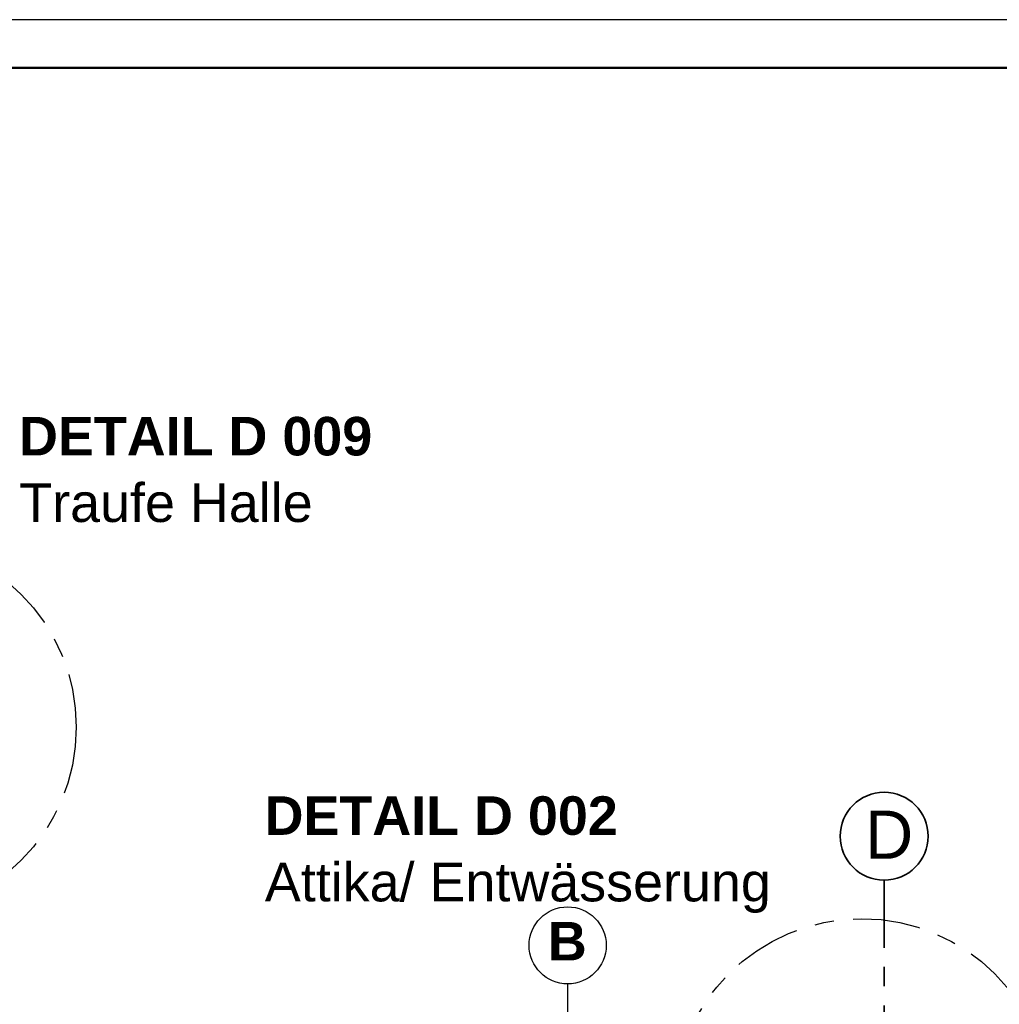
# Model space of a CAD drawing. Header units: metres. Extents: x 1314 to 1415, y -87 to -52.
# Tile 118 of 256: x 1332.92 to 1338, y -57.49 to -52.38. Entities that reach past the tile are written whole.
import ezdxf

# ---------------------------------------------------------------- set-up
doc = ezdxf.new("R2010")
doc.units = ezdxf.units.M
doc.header["$PDMODE"] = 65
doc.linetypes.add('AUSGEZOGEN', pattern=[0])
doc.linetypes.add('STRICHPUNKT2_S5', pattern=[0.5, 0.35, -0.05, 0.05, -0.05])
for name, color, linetype, lineweight in [('XR$1$Legende', 4, 'AUSGEZOGEN', 13), ('XR$2$Achsen', 4, 'AUSGEZOGEN', 13), ('XR$3$Achsen', 4, 'AUSGEZOGEN', 13), ('XR$3$DETAIL', 7, 'AUSGEZOGEN', 25), ('XR$3$Maßlinie 1_50', 7, 'AUSGEZOGEN', 25), ('XR$3$Text 1_100', 3, 'AUSGEZOGEN', 18)]:
    doc.layers.add(name, color=color, linetype=linetype, lineweight=lineweight)
doc.layers.add('XR$3$_50394', color=7, linetype='Continuous')
doc.styles.add('ARIAL', font='arial.ttf')
doc.dimstyles.new('DIMSTYLE_3', dxfattribs={"dimtxt": 0.125, "dimasz": 0.15, "dimexe": 0, "dimexo": 0, "dimgap": 0.0625, "dimtad": 2, "dimdec": 1, "dimlfac": 100, "dimrnd": 0.5, "dimzin": 4, "dimdsep": 46, "dimtxsty": 'ARIAL', "dimblk1": 'ALL_ML_KREIS', "dimblk2": 'ALL_ML_KREIS', "dimsah": 1, "dimcen": 0, "dimclrd": 3, "dimclre": 3, "dimclrt": 3, "dimadec": 0, "dimazin": 0, "dimtfac": 1, "dimtdec": 0, "dimtix": 1, "dimtmove": 2, "dimatfit": 3, "dimfxl": 0, "dimtvp": 1.2, "dimtzin": 0, "dimlwd": 0, "dimlwe": 25, "dimarcsym": 0})
doc.dimstyles.new('DIMSTYLE_6', dxfattribs={"dimtxt": 0.125, "dimasz": 0.15, "dimexe": 0, "dimexo": 0, "dimgap": 0.0625, "dimtad": 2, "dimdec": 3, "dimrnd": 0.005, "dimzin": 4, "dimdsep": 46, "dimtxsty": 'ARIAL', "dimblk1": 'ALL_ML_KREIS', "dimblk2": 'ALL_ML_KREIS', "dimsah": 1, "dimcen": 0, "dimclrd": 3, "dimclre": 3, "dimclrt": 3, "dimadec": 0, "dimazin": 0, "dimtfac": 1, "dimtdec": 0, "dimtix": 1, "dimtmove": 2, "dimatfit": 3, "dimfxl": 0, "dimtzin": 0, "dimlwd": 0, "dimlwe": 25, "dimarcsym": 0})

# ---------------------------------------------------------------- blocks, each defined once
blk = doc.blocks.new('ALL_ML_KREIS')
at = {"color": 0, "linetype": 'ByBlock', "lineweight": -2}
for p, q in [((0, -0.5), (0, 0.5)), ((-1, 0), (0.5, 0))]:
    blk.add_line(p, q, dxfattribs=at)
blk.add_circle((0, 0), 0.15, dxfattribs=at)
blk = doc.blocks.new('*D84')
at = {"layer": 'DEFPOINTS', "color": 3, "linetype": 'AUSGEZOGEN', "lineweight": 25, "transparency": 33554687}
for p in [(1337.1667, -57.0999), (1332.6417, -58.0154), (1332.6417, -64.661)]:
    blk.add_point(p, dxfattribs=at)
at = {"layer": 'XR$3$Maßlinie 1_50', "color": 3, "linetype": 'AUSGEZOGEN', "lineweight": -2, "transparency": 33554687}
for p, q in [((1332.6417, -64.361), (1332.6417, -64.661)), ((1337.1667, -64.361), (1337.1667, -64.661)), ((1332.6417, -64.661), (1337.1667, -64.661))]:
    blk.add_line(p, q, dxfattribs=at)
at = {"layer": 'XR$3$Maßlinie 1_50', "color": 3, "linetype": 'AUSGEZOGEN', "lineweight": 25, "transparency": 33554687, "xscale": 0.15, "yscale": 0.15, "zscale": 0.15, "rotation": 180}
blk.add_blockref('ALL_ML_KREIS', (1332.6417, -64.661), dxfattribs=at)
at = {"layer": 'XR$3$Maßlinie 1_50', "color": 3, "linetype": 'AUSGEZOGEN', "lineweight": 25, "transparency": 33554687, "xscale": 0.15, "yscale": 0.15, "zscale": 0.15}
blk.add_blockref('ALL_ML_KREIS', (1337.1667, -64.661), dxfattribs=at)
at = {"layer": 'XR$3$Maßlinie 1_50', "color": 3, "linetype": 'AUSGEZOGEN', "lineweight": 25, "transparency": 33554687, "insert": (1334.926, -64.5464), "char_height": 0.125, "width": 0.625, "attachment_point": 5, "style": 'ARIAL'}
blk.add_mtext('\\A1;{\\A1;{4.52\\H0.082500;\\S5^ ;}}', dxfattribs=at)
blk = doc.blocks.new('*D85')
at = {"layer": 'DEFPOINTS', "color": 3, "linetype": 'AUSGEZOGEN', "lineweight": 25, "transparency": 33554687}
for p in [(1337.1667, -57.0999), (1337.4067, -57.0999), (1337.1667, -64.661)]:
    blk.add_point(p, dxfattribs=at)
at = {"layer": 'XR$3$Maßlinie 1_50', "color": 3, "linetype": 'AUSGEZOGEN', "lineweight": -2, "transparency": 33554687}
for p, q in [((1337.1667, -64.361), (1337.1667, -64.661)), ((1337.4067, -64.361), (1337.4067, -64.661)), ((1337.1667, -64.661), (1337.4067, -64.661))]:
    blk.add_line(p, q, dxfattribs=at)
at = {"layer": 'XR$3$Maßlinie 1_50', "color": 3, "linetype": 'AUSGEZOGEN', "lineweight": 25, "transparency": 33554687, "xscale": 0.15, "yscale": 0.15, "zscale": 0.15, "rotation": 180}
blk.add_blockref('ALL_ML_KREIS', (1337.1667, -64.661), dxfattribs=at)
at = {"layer": 'XR$3$Maßlinie 1_50', "color": 3, "linetype": 'AUSGEZOGEN', "lineweight": 25, "transparency": 33554687, "xscale": 0.15, "yscale": 0.15, "zscale": 0.15}
blk.add_blockref('ALL_ML_KREIS', (1337.4067, -64.661), dxfattribs=at)
at = {"layer": 'XR$3$Maßlinie 1_50', "color": 3, "linetype": 'AUSGEZOGEN', "lineweight": 25, "transparency": 33554687, "insert": (1337.2813, -64.5485), "char_height": 0.125, "width": 0.5, "attachment_point": 5, "style": 'ARIAL'}
blk.add_mtext('\\A1;{\\A1;{24\\H0.082500;\\S^ ;}}', dxfattribs=at)
blk = doc.blocks.new('*D86')
at = {"layer": 'DEFPOINTS', "color": 3, "linetype": 'AUSGEZOGEN', "lineweight": 25, "transparency": 33554687}
for p in [(1337.4067, -57.0999), (1337.5867, -57.4052), (1337.4067, -64.661)]:
    blk.add_point(p, dxfattribs=at)
at = {"layer": 'XR$3$Maßlinie 1_50', "color": 3, "linetype": 'AUSGEZOGEN', "lineweight": -2, "transparency": 33554687}
for p, q in [((1337.4067, -64.361), (1337.4067, -64.661)), ((1337.5867, -64.361), (1337.5867, -64.661)), ((1337.4067, -64.661), (1337.5867, -64.661))]:
    blk.add_line(p, q, dxfattribs=at)
at = {"layer": 'XR$3$Maßlinie 1_50', "color": 3, "linetype": 'AUSGEZOGEN', "lineweight": 25, "transparency": 33554687, "xscale": 0.15, "yscale": 0.15, "zscale": 0.15, "rotation": 180}
blk.add_blockref('ALL_ML_KREIS', (1337.4067, -64.661), dxfattribs=at)
at = {"layer": 'XR$3$Maßlinie 1_50', "color": 3, "linetype": 'AUSGEZOGEN', "lineweight": 25, "transparency": 33554687, "xscale": 0.15, "yscale": 0.15, "zscale": 0.15}
blk.add_blockref('ALL_ML_KREIS', (1337.5867, -64.661), dxfattribs=at)
at = {"layer": 'XR$3$Maßlinie 1_50', "color": 3, "linetype": 'AUSGEZOGEN', "lineweight": 25, "transparency": 33554687, "insert": (1337.4909, -64.4714), "char_height": 0.125, "width": 0.5, "attachment_point": 5, "style": 'ARIAL'}
blk.add_mtext('\\A1;{\\A1;{18\\H0.082500;\\S^ ;}}', dxfattribs=at)

msp = doc.modelspace()

# ---------------------------------------------------------------- linework, layer by layer
at = {"layer": 'XR$1$Legende', "color": 6, "linetype": 'AUSGEZOGEN', "lineweight": 25, "transparency": 33554687}
msp.add_lwpolyline([(1313.9897, -87.3821), (1388.9897, -87.3821), (1388.9897, -52.3821), (1313.9897, -52.3821), (1313.9897, -87.3821)], close=True, dxfattribs=at)
at = {"layer": 'XR$1$Legende', "color": 1, "linetype": 'AUSGEZOGEN', "lineweight": 50, "transparency": 33554687}
msp.add_lwpolyline([(1314.9897, -87.1321), (1388.7397, -87.1321), (1388.7397, -52.6321), (1314.9897, -52.6321), (1314.9897, -87.1321)], close=True, dxfattribs=at)
at = {"layer": 'XR$2$Achsen', "color": 35, "linetype": 'STRICHPUNKT2_S5', "lineweight": 35, "transparency": 33554687}
msp.add_line((1337.4067, -56.8456), (1337.4067, -65.7092), dxfattribs=at)
at = {"layer": 'XR$3$Achsen', "color": 35, "linetype": 'AUSGEZOGEN', "lineweight": 35, "transparency": 33554687}
msp.add_circle((1337.4067, -56.6174), 0.2282, dxfattribs=at)
at = {"layer": 'XR$3$DETAIL', "color": 3, "linetype": 'STRICHPUNKT2_S5', "lineweight": 25, "transparency": 33554687}
for centre in [(1332.2414, -56.0526), (1337.291, -58.0206)]:
    msp.add_circle(centre, 0.9754, dxfattribs=at)
at = {"layer": 'XR$3$Text 1_100', "color": 3, "linetype": 'AUSGEZOGEN', "lineweight": 25, "transparency": 33554687}
msp.add_line((1335.7652, -57.3836), (1335.7652, -58.4943), dxfattribs=at)
msp.add_circle((1335.7652, -57.1836), 0.2, dxfattribs=at)

# ---------------------------------------------------------------- texts
at = {"layer": 'XR$3$_50394', "color": 7, "linetype": 'AUSGEZOGEN', "lineweight": 13, "transparency": 33554687, "char_height": 0.2, "attachment_point": 1, "style": 'ARIAL'}
for s, insert, width in [('\\W1.00;Traufe Halle', (1332.9211, -54.7875), 1.630433), ('\\W1.00;Attika/ Entwässerung', (1334.1947, -56.7554), 2.733643)]:
    msp.add_mtext(s, dxfattribs=dict(at, insert=insert, width=width))
at = {"layer": 'XR$3$Achsen', "color": 35, "linetype": 'AUSGEZOGEN', "lineweight": 35, "transparency": 33554687, "insert": (1337.3077, -56.7344), "char_height": 0.25, "width": 0.378393, "attachment_point": 7, "style": 'ARIAL'}
msp.add_mtext('\\W0.99;D', dxfattribs=at)
at = {"layer": 'XR$3$DETAIL', "color": 3, "linetype": 'AUSGEZOGEN', "lineweight": 25, "transparency": 33554687, "char_height": 0.2, "width": 1.938545, "attachment_point": 7, "style": 'ARIAL'}
for s, insert in [('\\A1;{\\fArial|i0|b1;\\H0.200000;\\W1.000000;\\C3;DETAIL D 009}\\P', (1332.9198, -54.6453)), ('\\A1;{\\fArial|i0|b1;\\H0.200000;\\W1.000000;\\C3;DETAIL D 002}\\P', (1334.1933, -56.6133))]:
    msp.add_mtext(s, dxfattribs=dict(at, insert=insert))
at = {"layer": 'XR$3$Text 1_100', "color": 3, "linetype": 'AUSGEZOGEN', "lineweight": 25, "transparency": 33554687, "insert": (1335.6625, -57.2621), "char_height": 0.2, "width": 0.310803, "attachment_point": 7, "style": 'ARIAL'}
msp.add_mtext('\\A1;{\\fArial|i0|b1;\\H0.200000;\\W1.000000;\\C3;B}\\P', dxfattribs=at)

# ---------------------------------------------------------------- dimensions: what is measured, and where the dimension line sits
at = {"layer": 'XR$3$Maßlinie 1_50', "color": 3, "linetype": 'AUSGEZOGEN', "lineweight": 25, "transparency": 33554687}
for base, p1, p2, dimstyle, picture, middle in [((1337.1667, -64.661), (1332.6417, -64.361), (1337.1667, -64.361), 'DIMSTYLE_6', '*D84', (1334.926, -64.5464)), ((1337.4067, -64.661), (1337.1667, -64.361), (1337.4067, -64.361), 'DIMSTYLE_3', '*D85', (1337.2813, -64.5485)), ((1337.5867, -64.661), (1337.4067, -64.361), (1337.5867, -64.361), 'DIMSTYLE_3', '*D86', (1337.4909, -64.4714))]:
    dim = msp.add_linear_dim(base=base, p1=p1, p2=p2, dimstyle=dimstyle, override={"dimpost": '<>', "dimclrd": 3, "dimclre": 3, "dimclrt": 3, "dimlwd": 0, "dimlwe": 25}, dxfattribs=at)
    dim.commit()
    dim.dimension.update_dxf_attribs({"geometry": picture, "text_midpoint": middle, "dimtype": 160})

doc.saveas('drawing.dxf')
